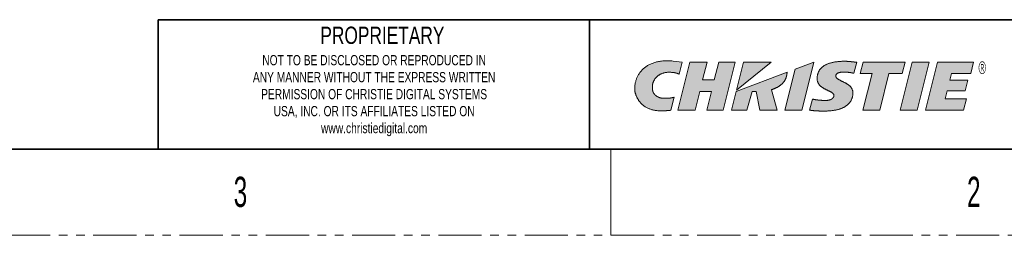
# Model space of a CAD drawing. Header units: millimetres. Extents: x 1 to 864, y 0 to 559.
# Tile 2 of 5: x 561 to 706, y 0 to 32. Entities that reach past the tile are written whole.
import ezdxf

# ---------------------------------------------------------------- set-up
doc = ezdxf.new("R2010")
doc.units = ezdxf.units.MM
doc.linetypes.add('PHANTOM', pattern=[12.7, 6.35, -1.27, 1.27, -1.27, 1.27, -1.27])
doc.layers.add('SOLID', color=7, linetype='Continuous')
doc.styles.add('SLDTEXTSTYLE0', font='GOTHIC.TTF', dxfattribs={"width": 0.6})
doc.styles.add('SLDTEXTSTYLE1', font='GOTHIC.TTF', dxfattribs={"width": 0.75})
doc.styles.add('SLDTEXTSTYLE4', font='GOTHIC.TTF', dxfattribs={"width": 0.605})

# ---------------------------------------------------------------- blocks, each defined once
blk = doc.blocks.new('Block1_4')
at = {"layer": 'SOLID'}
h = blk.add_hatch(color=7, dxfattribs=at)
edge = h.paths.add_edge_path(flags=0)
edge.add_spline(control_points=[(82.41, 138.59), (82.41, 138.64), (82.39, 138.74), (82.37, 138.88), (82.37, 139.03), (82.37, 139.17), (82.38, 139.31), (82.39, 139.46), (82.42, 139.6), (82.45, 139.74), (82.5, 139.88), (82.55, 140.02), (82.61, 140.15), (82.67, 140.29), (82.75, 140.41), (82.83, 140.54), (82.93, 140.65), (83.03, 140.77), (83.14, 140.87), (83.26, 140.98), (83.39, 141.07), (83.53, 141.16), (83.67, 141.24), (83.83, 141.31), (83.99, 141.38), (84.17, 141.43), (84.35, 141.48), (84.54, 141.52), (84.74, 141.55), (84.95, 141.56), (85.17, 141.57), (85.4, 141.56), (85.55, 141.55), (85.63, 141.55)], knot_values=[0, 0, 0, 0, 0.028084, 0.056174, 0.084271, 0.112379, 0.140499, 0.168636, 0.196798, 0.224995, 0.253243, 0.281562, 0.309976, 0.338519, 0.36723, 0.396153, 0.425344, 0.454865, 0.484784, 0.515181, 0.546141, 0.577755, 0.610123, 0.643349, 0.677544, 0.712819, 0.749293, 0.787082, 0.826309, 0.867093, 0.909556, 0.953818, 1, 1, 1, 1], weights=[1, 1, 1, 1, 1, 1, 1, 1, 1, 1, 1, 1, 1, 1, 1, 1, 1, 1, 1, 1, 1, 1, 1, 1, 1, 1, 1, 1, 1, 1, 1, 1, 1, 1], degree=3, periodic=0)
edge.add_spline(control_points=[(85.63, 141.55), (85.65, 141.54), (85.68, 141.54), (85.73, 141.53), (85.78, 141.53), (85.82, 141.52), (85.87, 141.51), (85.92, 141.51), (85.97, 141.5), (86.01, 141.49), (86.06, 141.48), (86.1, 141.47), (86.15, 141.46), (86.19, 141.45), (86.23, 141.44), (86.27, 141.43), (86.31, 141.42), (86.35, 141.41), (86.39, 141.4), (86.42, 141.39), (86.46, 141.38), (86.49, 141.37), (86.53, 141.35), (86.56, 141.34), (86.58, 141.33), (86.61, 141.33), (86.64, 141.32), (86.66, 141.31), (86.68, 141.3), (86.7, 141.29), (86.72, 141.28), (86.73, 141.28), (86.74, 141.27), (86.74, 141.27)], knot_values=[0, 0, 0, 0, 0.042348, 0.08466, 0.126877, 0.168935, 0.210773, 0.252326, 0.293529, 0.334317, 0.374623, 0.414381, 0.453524, 0.491982, 0.529688, 0.566573, 0.602568, 0.637603, 0.671607, 0.704512, 0.736246, 0.766738, 0.795919, 0.823716, 0.85006, 0.874878, 0.898101, 0.919656, 0.939475, 0.957486, 0.973622, 0.987815, 1, 1, 1, 1], weights=[1, 1, 1, 1, 1, 1, 1, 1, 1, 1, 1, 1, 1, 1, 1, 1, 1, 1, 1, 1, 1, 1, 1, 1, 1, 1, 1, 1, 1, 1, 1, 1, 1, 1], degree=3, periodic=0)
edge.add_line((86.74, 141.27), (87.25, 143.19))
edge.add_line((87.25, 143.19), (85.79, 143.4))
edge.add_spline(control_points=[(85.79, 143.4), (85.65, 143.41), (85.38, 143.43), (84.99, 143.45), (84.61, 143.45), (84.25, 143.43), (83.89, 143.4), (83.56, 143.35), (83.23, 143.29), (82.92, 143.21), (82.63, 143.13), (82.34, 143.02), (82.07, 142.91), (81.82, 142.78), (81.58, 142.65), (81.35, 142.5), (81.13, 142.34), (80.93, 142.17), (80.74, 142), (80.57, 141.81), (80.4, 141.62), (80.26, 141.42), (80.12, 141.21), (80, 140.99), (79.89, 140.77), (79.79, 140.55), (79.71, 140.31), (79.64, 140.08), (79.58, 139.84), (79.54, 139.59), (79.51, 139.35), (79.49, 139.1), (79.48, 138.93), (79.48, 138.84)], knot_values=[0, 0, 0, 0, 0.045913, 0.090143, 0.132769, 0.173874, 0.21354, 0.251853, 0.288898, 0.32476, 0.359526, 0.393282, 0.426114, 0.458108, 0.489347, 0.519914, 0.549889, 0.579349, 0.608369, 0.63702, 0.665367, 0.693473, 0.721396, 0.749189, 0.776901, 0.804575, 0.83225, 0.859962, 0.88774, 0.915611, 0.943598, 0.971722, 1, 1, 1, 1], weights=[1, 1, 1, 1, 1, 1, 1, 1, 1, 1, 1, 1, 1, 1, 1, 1, 1, 1, 1, 1, 1, 1, 1, 1, 1, 1, 1, 1, 1, 1, 1, 1, 1, 1], degree=3, periodic=0)
edge.add_spline(control_points=[(79.48, 138.84), (79.48, 138.81), (79.48, 138.74), (79.49, 138.62), (79.51, 138.5), (79.53, 138.37), (79.56, 138.24), (79.6, 138.1), (79.64, 137.95), (79.69, 137.81), (79.75, 137.66), (79.82, 137.5), (79.9, 137.35), (79.98, 137.19), (80.08, 137.04), (80.18, 136.89), (80.3, 136.73), (80.42, 136.59), (80.56, 136.44), (80.71, 136.3), (80.86, 136.17), (81.03, 136.04), (81.21, 135.92), (81.41, 135.8), (81.61, 135.7), (81.83, 135.6), (82.06, 135.51), (82.31, 135.44), (82.56, 135.38), (82.84, 135.32), (83.12, 135.29), (83.42, 135.26), (83.63, 135.26), (83.73, 135.26)], knot_values=[0, 0, 0, 0, 0.017058, 0.035556, 0.055409, 0.076534, 0.098846, 0.122267, 0.146719, 0.172131, 0.198439, 0.225583, 0.253513, 0.282187, 0.311571, 0.341644, 0.372394, 0.403825, 0.435949, 0.468796, 0.502409, 0.536845, 0.572177, 0.608491, 0.645887, 0.684481, 0.724399, 0.765778, 0.808765, 0.853516, 0.900194, 0.948964, 1, 1, 1, 1], weights=[1, 1, 1, 1, 1, 1, 1, 1, 1, 1, 1, 1, 1, 1, 1, 1, 1, 1, 1, 1, 1, 1, 1, 1, 1, 1, 1, 1, 1, 1, 1, 1, 1, 1], degree=3, periodic=0)
edge.add_spline(control_points=[(83.73, 135.26), (83.76, 135.26), (83.82, 135.26), (83.9, 135.26), (83.98, 135.26), (84.06, 135.26), (84.13, 135.26), (84.2, 135.27), (84.28, 135.27), (84.34, 135.27), (84.41, 135.27), (84.48, 135.28), (84.54, 135.28), (84.6, 135.28), (84.66, 135.28), (84.72, 135.29), (84.77, 135.29), (84.83, 135.29), (84.88, 135.3), (84.93, 135.3), (84.98, 135.31), (85.02, 135.31), (85.06, 135.31), (85.11, 135.32), (85.15, 135.32), (85.18, 135.33), (85.22, 135.33), (85.25, 135.33), (85.28, 135.34), (85.31, 135.34), (85.34, 135.34), (85.37, 135.35), (85.38, 135.35), (85.39, 135.35)], knot_values=[0, 0, 0, 0, 0.050291, 0.09936, 0.147212, 0.193847, 0.239269, 0.283478, 0.326479, 0.368271, 0.408858, 0.448242, 0.486424, 0.523405, 0.559189, 0.593776, 0.627168, 0.659367, 0.690373, 0.72019, 0.748817, 0.776256, 0.802509, 0.827576, 0.851459, 0.874159, 0.895676, 0.916013, 0.935168, 0.953144, 0.969941, 0.985559, 1, 1, 1, 1], weights=[1, 1, 1, 1, 1, 1, 1, 1, 1, 1, 1, 1, 1, 1, 1, 1, 1, 1, 1, 1, 1, 1, 1, 1, 1, 1, 1, 1, 1, 1, 1, 1, 1, 1], degree=3, periodic=0)
edge.add_line((85.39, 135.35), (85.92, 137.48))
edge.add_spline(control_points=[(85.92, 137.48), (85.91, 137.47), (85.87, 137.46), (85.82, 137.45), (85.77, 137.44), (85.72, 137.43), (85.67, 137.42), (85.62, 137.4), (85.57, 137.39), (85.52, 137.39), (85.48, 137.38), (85.43, 137.37), (85.38, 137.36), (85.33, 137.35), (85.28, 137.35), (85.23, 137.34), (85.18, 137.34), (85.13, 137.33), (85.08, 137.33), (85.03, 137.32), (84.98, 137.32), (84.93, 137.31), (84.88, 137.31), (84.82, 137.31), (84.77, 137.3), (84.71, 137.3), (84.66, 137.3), (84.6, 137.3), (84.54, 137.3), (84.48, 137.3), (84.42, 137.3), (84.36, 137.3), (84.32, 137.3), (84.3, 137.3)], knot_values=[0, 0, 0, 0, 0.032415, 0.064382, 0.09595, 0.127164, 0.158069, 0.18871, 0.219131, 0.249379, 0.279498, 0.309533, 0.339531, 0.369535, 0.399591, 0.429745, 0.46004, 0.490523, 0.521236, 0.552226, 0.583535, 0.615209, 0.64729, 0.679823, 0.71285, 0.746415, 0.78056, 0.815329, 0.850763, 0.886905, 0.923798, 0.961482, 1, 1, 1, 1], weights=[1, 1, 1, 1, 1, 1, 1, 1, 1, 1, 1, 1, 1, 1, 1, 1, 1, 1, 1, 1, 1, 1, 1, 1, 1, 1, 1, 1, 1, 1, 1, 1, 1, 1], degree=3, periodic=0)
edge.add_spline(control_points=[(84.3, 137.3), (84.26, 137.3), (84.19, 137.3), (84.09, 137.3), (83.99, 137.31), (83.89, 137.33), (83.8, 137.35), (83.71, 137.37), (83.62, 137.39), (83.54, 137.42), (83.45, 137.45), (83.37, 137.48), (83.3, 137.52), (83.22, 137.56), (83.15, 137.6), (83.08, 137.64), (83.02, 137.69), (82.96, 137.74), (82.9, 137.79), (82.84, 137.84), (82.79, 137.89), (82.74, 137.95), (82.7, 138), (82.65, 138.06), (82.61, 138.12), (82.58, 138.17), (82.54, 138.23), (82.51, 138.29), (82.49, 138.35), (82.46, 138.41), (82.44, 138.47), (82.43, 138.53), (82.42, 138.57), (82.41, 138.59)], knot_values=[0, 0, 0, 0, 0.042481, 0.083926, 0.124393, 0.163933, 0.202599, 0.240439, 0.277498, 0.31382, 0.349443, 0.384404, 0.418736, 0.452469, 0.48563, 0.518243, 0.550329, 0.581905, 0.612986, 0.643585, 0.673712, 0.703375, 0.73258, 0.761332, 0.789633, 0.817485, 0.84489, 0.871848, 0.89836, 0.924428, 0.950055, 0.975243, 1, 1, 1, 1], weights=[1, 1, 1, 1, 1, 1, 1, 1, 1, 1, 1, 1, 1, 1, 1, 1, 1, 1, 1, 1, 1, 1, 1, 1, 1, 1, 1, 1, 1, 1, 1, 1, 1, 1], degree=3, periodic=0)
h = blk.add_hatch(color=7, dxfattribs=at)
edge = h.paths.add_edge_path(flags=0)
edge.add_spline(control_points=[(110.52, 135.21), (110.49, 135.21), (110.44, 135.21), (110.36, 135.21), (110.28, 135.21), (110.19, 135.21), (110.11, 135.22), (110.03, 135.22), (109.94, 135.22), (109.86, 135.22), (109.77, 135.22), (109.69, 135.22), (109.6, 135.23), (109.52, 135.23), (109.43, 135.23), (109.35, 135.24), (109.27, 135.24), (109.18, 135.25), (109.1, 135.25), (109.02, 135.26), (108.94, 135.26), (108.86, 135.27), (108.78, 135.28), (108.7, 135.29), (108.63, 135.29), (108.55, 135.3), (108.48, 135.31), (108.41, 135.32), (108.34, 135.33), (108.28, 135.34), (108.22, 135.35), (108.16, 135.37), (108.12, 135.37), (108.1, 135.38)], knot_values=[0, 0, 0, 0, 0.032354, 0.065235, 0.098588, 0.132356, 0.166485, 0.200917, 0.235598, 0.270472, 0.305484, 0.340578, 0.375699, 0.410791, 0.445799, 0.480669, 0.515345, 0.549773, 0.583899, 0.617666, 0.651023, 0.683914, 0.716286, 0.748085, 0.77926, 0.809757, 0.839524, 0.86851, 0.896665, 0.923939, 0.950284, 0.975653, 1, 1, 1, 1], weights=[1, 1, 1, 1, 1, 1, 1, 1, 1, 1, 1, 1, 1, 1, 1, 1, 1, 1, 1, 1, 1, 1, 1, 1, 1, 1, 1, 1, 1, 1, 1, 1, 1, 1], degree=3, periodic=0)
edge.add_line((108.1, 135.38), (108.55, 137.19))
edge.add_spline(control_points=[(108.55, 137.19), (108.57, 137.18), (108.61, 137.17), (108.67, 137.16), (108.73, 137.14), (108.79, 137.13), (108.85, 137.12), (108.92, 137.1), (108.99, 137.09), (109.06, 137.08), (109.13, 137.07), (109.2, 137.06), (109.27, 137.05), (109.34, 137.04), (109.41, 137.03), (109.49, 137.02), (109.56, 137.01), (109.64, 137.01), (109.71, 137), (109.78, 136.99), (109.86, 136.99), (109.93, 136.98), (110, 136.98), (110.08, 136.97), (110.15, 136.97), (110.22, 136.97), (110.29, 136.96), (110.35, 136.96), (110.42, 136.96), (110.49, 136.96), (110.55, 136.96), (110.61, 136.95), (110.65, 136.95), (110.67, 136.95)], knot_values=[0, 0, 0, 0, 0.027406, 0.055734, 0.084924, 0.114917, 0.145655, 0.177079, 0.209127, 0.241739, 0.274852, 0.308403, 0.342329, 0.376567, 0.411053, 0.445721, 0.480509, 0.51535, 0.550181, 0.584936, 0.619549, 0.653955, 0.68809, 0.721886, 0.755279, 0.788203, 0.820592, 0.852379, 0.8835, 0.913889, 0.943479, 0.972204, 1, 1, 1, 1], weights=[1, 1, 1, 1, 1, 1, 1, 1, 1, 1, 1, 1, 1, 1, 1, 1, 1, 1, 1, 1, 1, 1, 1, 1, 1, 1, 1, 1, 1, 1, 1, 1, 1, 1], degree=3, periodic=0)
edge.add_spline(control_points=[(110.67, 136.95), (110.7, 136.95), (110.76, 136.96), (110.85, 136.96), (110.93, 136.96), (111.01, 136.97), (111.09, 136.98), (111.16, 136.99), (111.23, 137.01), (111.3, 137.02), (111.37, 137.04), (111.43, 137.06), (111.49, 137.08), (111.54, 137.1), (111.6, 137.13), (111.65, 137.15), (111.7, 137.18), (111.74, 137.21), (111.78, 137.24), (111.82, 137.27), (111.86, 137.3), (111.89, 137.34), (111.92, 137.37), (111.95, 137.41), (111.97, 137.45), (111.99, 137.48), (112.01, 137.52), (112.03, 137.56), (112.04, 137.6), (112.05, 137.65), (112.06, 137.69), (112.06, 137.73), (112.06, 137.76), (112.06, 137.78)], knot_values=[0, 0, 0, 0, 0.049986, 0.09829, 0.144951, 0.190007, 0.233499, 0.275471, 0.315965, 0.355027, 0.392705, 0.429047, 0.464106, 0.497936, 0.530593, 0.562137, 0.592631, 0.62214, 0.650734, 0.678486, 0.705471, 0.731768, 0.757459, 0.782628, 0.807362, 0.831748, 0.855874, 0.87983, 0.903701, 0.927573, 0.951528, 0.975645, 1, 1, 1, 1], weights=[1, 1, 1, 1, 1, 1, 1, 1, 1, 1, 1, 1, 1, 1, 1, 1, 1, 1, 1, 1, 1, 1, 1, 1, 1, 1, 1, 1, 1, 1, 1, 1, 1, 1], degree=3, periodic=0)
edge.add_spline(control_points=[(112.06, 137.78), (112.06, 137.8), (112.06, 137.85), (112.03, 137.93), (111.99, 138), (111.94, 138.07), (111.87, 138.13), (111.79, 138.2), (111.7, 138.26), (111.61, 138.32), (111.5, 138.37), (111.39, 138.43), (111.27, 138.49), (111.15, 138.55), (111.02, 138.61), (110.89, 138.67), (110.76, 138.74), (110.63, 138.81), (110.49, 138.88), (110.36, 138.95), (110.24, 139.03), (110.11, 139.12), (110, 139.21), (109.88, 139.31), (109.78, 139.41), (109.68, 139.52), (109.59, 139.64), (109.51, 139.76), (109.45, 139.9), (109.39, 140.05), (109.35, 140.2), (109.33, 140.37), (109.33, 140.48), (109.33, 140.54)], knot_values=[0, 0, 0, 0, 0.019209, 0.038196, 0.057776, 0.078541, 0.100854, 0.124897, 0.150722, 0.178288, 0.207499, 0.238218, 0.270283, 0.30352, 0.337743, 0.372768, 0.40841, 0.444493, 0.480851, 0.517334, 0.55381, 0.590176, 0.626361, 0.662332, 0.698105, 0.733753, 0.769413, 0.80529, 0.841665, 0.878888, 0.91737, 0.957575, 1, 1, 1, 1], weights=[1, 1, 1, 1, 1, 1, 1, 1, 1, 1, 1, 1, 1, 1, 1, 1, 1, 1, 1, 1, 1, 1, 1, 1, 1, 1, 1, 1, 1, 1, 1, 1, 1, 1], degree=3, periodic=0)
edge.add_spline(control_points=[(109.33, 140.54), (109.33, 140.59), (109.33, 140.71), (109.34, 140.87), (109.36, 141.03), (109.4, 141.19), (109.44, 141.34), (109.49, 141.48), (109.54, 141.62), (109.61, 141.76), (109.69, 141.89), (109.78, 142.02), (109.87, 142.14), (109.98, 142.25), (110.09, 142.36), (110.22, 142.47), (110.35, 142.57), (110.49, 142.66), (110.65, 142.75), (110.81, 142.83), (110.98, 142.91), (111.16, 142.98), (111.36, 143.05), (111.56, 143.11), (111.77, 143.16), (111.99, 143.21), (112.22, 143.25), (112.46, 143.28), (112.71, 143.31), (112.97, 143.34), (113.24, 143.35), (113.53, 143.36), (113.72, 143.36), (113.81, 143.36)], knot_values=[0, 0, 0, 0, 0.028319, 0.05596, 0.082999, 0.109522, 0.135619, 0.161391, 0.186941, 0.212379, 0.237819, 0.263376, 0.289169, 0.315311, 0.341918, 0.369099, 0.39696, 0.425601, 0.455118, 0.485598, 0.517124, 0.549773, 0.583616, 0.618718, 0.655141, 0.692939, 0.732166, 0.772869, 0.815094, 0.858881, 0.904271, 0.951299, 1, 1, 1, 1], weights=[1, 1, 1, 1, 1, 1, 1, 1, 1, 1, 1, 1, 1, 1, 1, 1, 1, 1, 1, 1, 1, 1, 1, 1, 1, 1, 1, 1, 1, 1, 1, 1, 1, 1], degree=3, periodic=0)
edge.add_spline(control_points=[(113.81, 143.36), (113.84, 143.36), (113.88, 143.36), (113.95, 143.36), (114.01, 143.36), (114.08, 143.36), (114.15, 143.36), (114.22, 143.35), (114.28, 143.35), (114.35, 143.35), (114.42, 143.34), (114.49, 143.34), (114.55, 143.33), (114.62, 143.32), (114.68, 143.32), (114.75, 143.31), (114.82, 143.31), (114.88, 143.3), (114.95, 143.29), (115.01, 143.28), (115.07, 143.28), (115.14, 143.27), (115.2, 143.26), (115.26, 143.25), (115.33, 143.25), (115.39, 143.24), (115.45, 143.23), (115.51, 143.22), (115.57, 143.22), (115.63, 143.21), (115.69, 143.2), (115.75, 143.19), (115.78, 143.19), (115.8, 143.19)], knot_values=[0, 0, 0, 0, 0.033688, 0.067401, 0.101127, 0.134857, 0.168578, 0.20228, 0.23595, 0.269577, 0.303147, 0.336649, 0.370069, 0.403395, 0.436612, 0.469708, 0.502668, 0.535479, 0.568128, 0.600599, 0.632878, 0.664952, 0.696805, 0.728424, 0.759793, 0.790898, 0.821724, 0.852256, 0.882481, 0.912382, 0.941945, 0.971156, 1, 1, 1, 1], weights=[1, 1, 1, 1, 1, 1, 1, 1, 1, 1, 1, 1, 1, 1, 1, 1, 1, 1, 1, 1, 1, 1, 1, 1, 1, 1, 1, 1, 1, 1, 1, 1, 1, 1], degree=3, periodic=0)
edge.add_line((115.8, 143.19), (115.35, 141.39))
edge.add_spline(control_points=[(115.35, 141.39), (115.34, 141.39), (115.31, 141.4), (115.26, 141.41), (115.22, 141.42), (115.17, 141.43), (115.12, 141.44), (115.07, 141.45), (115.02, 141.46), (114.97, 141.47), (114.92, 141.48), (114.87, 141.49), (114.82, 141.5), (114.77, 141.51), (114.72, 141.52), (114.66, 141.52), (114.61, 141.53), (114.56, 141.54), (114.5, 141.55), (114.45, 141.55), (114.4, 141.56), (114.34, 141.56), (114.29, 141.57), (114.24, 141.58), (114.19, 141.58), (114.14, 141.58), (114.09, 141.59), (114.03, 141.59), (113.98, 141.59), (113.94, 141.59), (113.89, 141.6), (113.84, 141.6), (113.81, 141.6), (113.79, 141.6)], knot_values=[0, 0, 0, 0, 0.028728, 0.0581, 0.088073, 0.118605, 0.149654, 0.181179, 0.213136, 0.245484, 0.27818, 0.311182, 0.344447, 0.377932, 0.411596, 0.445396, 0.47929, 0.513234, 0.547187, 0.581106, 0.61495, 0.648676, 0.682242, 0.715606, 0.748727, 0.781563, 0.814073, 0.846216, 0.87795, 0.909236, 0.940032, 0.9703, 1, 1, 1, 1], weights=[1, 1, 1, 1, 1, 1, 1, 1, 1, 1, 1, 1, 1, 1, 1, 1, 1, 1, 1, 1, 1, 1, 1, 1, 1, 1, 1, 1, 1, 1, 1, 1, 1, 1], degree=3, periodic=0)
edge.add_spline(control_points=[(113.79, 141.6), (113.76, 141.6), (113.69, 141.6), (113.59, 141.59), (113.5, 141.59), (113.41, 141.58), (113.33, 141.58), (113.25, 141.57), (113.17, 141.56), (113.1, 141.55), (113.03, 141.53), (112.97, 141.52), (112.91, 141.5), (112.85, 141.49), (112.8, 141.47), (112.75, 141.45), (112.7, 141.43), (112.66, 141.41), (112.62, 141.38), (112.59, 141.36), (112.56, 141.33), (112.53, 141.31), (112.5, 141.28), (112.48, 141.25), (112.46, 141.22), (112.44, 141.19), (112.42, 141.16), (112.41, 141.13), (112.4, 141.09), (112.39, 141.06), (112.39, 141.03), (112.39, 140.99), (112.39, 140.97), (112.38, 140.96)], knot_values=[0, 0, 0, 0, 0.059859, 0.117012, 0.171528, 0.223477, 0.272932, 0.319967, 0.364659, 0.407086, 0.447332, 0.485482, 0.521623, 0.55585, 0.588259, 0.618954, 0.648043, 0.675639, 0.701863, 0.726841, 0.750706, 0.773595, 0.795649, 0.817012, 0.837829, 0.858241, 0.878384, 0.898387, 0.918368, 0.938434, 0.958677, 0.979177, 1, 1, 1, 1], weights=[1, 1, 1, 1, 1, 1, 1, 1, 1, 1, 1, 1, 1, 1, 1, 1, 1, 1, 1, 1, 1, 1, 1, 1, 1, 1, 1, 1, 1, 1, 1, 1, 1, 1], degree=3, periodic=0)
edge.add_spline(control_points=[(112.38, 140.96), (112.39, 140.93), (112.39, 140.87), (112.42, 140.79), (112.46, 140.71), (112.51, 140.63), (112.58, 140.56), (112.66, 140.5), (112.75, 140.43), (112.85, 140.37), (112.95, 140.31), (113.07, 140.25), (113.19, 140.19), (113.31, 140.12), (113.44, 140.06), (113.58, 140), (113.71, 139.93), (113.84, 139.87), (113.98, 139.79), (114.11, 139.72), (114.24, 139.64), (114.37, 139.56), (114.49, 139.47), (114.6, 139.37), (114.71, 139.27), (114.81, 139.16), (114.9, 139.05), (114.98, 138.93), (115.04, 138.79), (115.1, 138.65), (115.14, 138.5), (115.16, 138.34), (115.17, 138.23), (115.17, 138.17)], knot_values=[0, 0, 0, 0, 0.020901, 0.041381, 0.062233, 0.084055, 0.107241, 0.132004, 0.158427, 0.186495, 0.21613, 0.247209, 0.27958, 0.313072, 0.347506, 0.382695, 0.418455, 0.454605, 0.490975, 0.527408, 0.563766, 0.599935, 0.635833, 0.671418, 0.706693, 0.741721, 0.77663, 0.811619, 0.846968, 0.883032, 0.920233, 0.95905, 1, 1, 1, 1], weights=[1, 1, 1, 1, 1, 1, 1, 1, 1, 1, 1, 1, 1, 1, 1, 1, 1, 1, 1, 1, 1, 1, 1, 1, 1, 1, 1, 1, 1, 1, 1, 1, 1, 1], degree=3, periodic=0)
edge.add_spline(control_points=[(115.17, 138.17), (115.17, 138.11), (115.16, 138), (115.15, 137.83), (115.12, 137.67), (115.09, 137.51), (115.05, 137.35), (114.99, 137.2), (114.93, 137.05), (114.85, 136.91), (114.77, 136.77), (114.68, 136.64), (114.57, 136.51), (114.46, 136.39), (114.34, 136.28), (114.21, 136.17), (114.06, 136.06), (113.91, 135.96), (113.75, 135.87), (113.58, 135.78), (113.4, 135.7), (113.21, 135.62), (113.01, 135.55), (112.81, 135.49), (112.59, 135.43), (112.36, 135.38), (112.13, 135.34), (111.88, 135.3), (111.63, 135.27), (111.36, 135.24), (111.09, 135.23), (110.8, 135.21), (110.61, 135.21), (110.52, 135.21)], knot_values=[0, 0, 0, 0, 0.028, 0.055411, 0.082315, 0.108802, 0.134965, 0.160902, 0.186714, 0.212505, 0.238378, 0.264438, 0.290788, 0.317528, 0.344754, 0.372561, 0.401034, 0.430258, 0.460309, 0.49126, 0.523177, 0.556123, 0.590154, 0.625324, 0.66168, 0.699268, 0.738129, 0.778302, 0.819822, 0.862722, 0.907033, 0.952783, 1, 1, 1, 1], weights=[1, 1, 1, 1, 1, 1, 1, 1, 1, 1, 1, 1, 1, 1, 1, 1, 1, 1, 1, 1, 1, 1, 1, 1, 1, 1, 1, 1, 1, 1, 1, 1, 1, 1], degree=3, periodic=0)
for points in [[(93.95, 135.38), (95.92, 143.19), (93.23, 143.19), (92.5, 140.34), (90.59, 140.34), (91.32, 143.19), (88.5, 143.19), (86.54, 135.38), (89.36, 135.38), (90.13, 138.43), (92.02, 138.43), (91.27, 135.38)], [(97.28, 143.19), (96.15, 138.65), (101.79, 143.19)], [(106.84, 135.38), (108.79, 143.18), (108.79, 143.19), (105.73, 142.05), (104.06, 135.38)], [(123.24, 141.35), (123.7, 143.19), (116.84, 143.19), (116.38, 141.35), (118.33, 141.35), (116.79, 135.38), (119.57, 135.38), (121.07, 141.35)], [(125.68, 135.38), (127.64, 143.19), (127.64, 143.19), (124.86, 143.19), (122.9, 135.38)], [(131.32, 141.36), (134.45, 141.36), (134.91, 143.19), (129, 143.19), (127.04, 135.38), (133.27, 135.38), (133.74, 137.24), (130.28, 137.24), (130.6, 138.5), (133.51, 138.5), (133.95, 140.26), (131.05, 140.26)]]:
    blk.add_hatch(color=7, dxfattribs=at).paths.add_polyline_path(points, flags=0)
h = blk.add_hatch(color=7, dxfattribs=at)
edge = h.paths.add_edge_path(flags=0)
edge.add_line((97.85, 135.38), (98.68, 138.42))
edge.add_line((98.68, 138.42), (99.33, 138.42))
edge.add_line((99.33, 138.42), (99.94, 135.38))
edge.add_line((99.94, 135.38), (102.76, 135.38))
edge.add_line((102.76, 135.38), (101.84, 138.71))
edge.add_spline(control_points=[(101.84, 138.71), (101.88, 138.73), (101.96, 138.75), (102.07, 138.79), (102.19, 138.83), (102.3, 138.88), (102.41, 138.92), (102.52, 138.97), (102.62, 139.02), (102.72, 139.07), (102.82, 139.12), (102.92, 139.18), (103.01, 139.23), (103.11, 139.29), (103.19, 139.35), (103.28, 139.41), (103.36, 139.47), (103.44, 139.54), (103.52, 139.6), (103.59, 139.67), (103.66, 139.74), (103.73, 139.81), (103.79, 139.89), (103.85, 139.96), (103.91, 140.04), (103.97, 140.12), (104.02, 140.2), (104.06, 140.28), (104.11, 140.36), (104.15, 140.45), (104.19, 140.53), (104.22, 140.62), (104.24, 140.68), (104.25, 140.71)], knot_values=[0, 0, 0, 0, 0.038456, 0.076397, 0.113823, 0.150738, 0.187146, 0.223052, 0.258461, 0.293382, 0.327822, 0.361792, 0.3953, 0.428361, 0.460987, 0.493195, 0.525, 0.556421, 0.587479, 0.618195, 0.648595, 0.678703, 0.708548, 0.738159, 0.767568, 0.79681, 0.825919, 0.854933, 0.883892, 0.912835, 0.941805, 0.970845, 1, 1, 1, 1], weights=[1, 1, 1, 1, 1, 1, 1, 1, 1, 1, 1, 1, 1, 1, 1, 1, 1, 1, 1, 1, 1, 1, 1, 1, 1, 1, 1, 1, 1, 1, 1, 1, 1, 1], degree=3, periodic=0)
edge.add_spline(control_points=[(104.25, 140.71), (104.25, 140.72), (104.26, 140.74), (104.27, 140.77), (104.28, 140.81), (104.29, 140.84), (104.3, 140.87), (104.3, 140.9), (104.31, 140.93), (104.32, 140.95), (104.32, 140.98), (104.33, 141.01), (104.34, 141.04), (104.34, 141.07), (104.35, 141.09), (104.35, 141.12), (104.36, 141.15), (104.36, 141.18), (104.37, 141.2), (104.37, 141.23), (104.38, 141.26), (104.38, 141.28), (104.38, 141.31), (104.39, 141.33), (104.39, 141.36), (104.39, 141.39), (104.4, 141.41), (104.4, 141.44), (104.4, 141.46), (104.4, 141.49), (104.41, 141.52), (104.41, 141.54), (104.41, 141.56), (104.41, 141.57)], knot_values=[0, 0, 0, 0, 0.038456, 0.076214, 0.113304, 0.149756, 0.185598, 0.220862, 0.255575, 0.289769, 0.323472, 0.356714, 0.389526, 0.421936, 0.453973, 0.485669, 0.51705, 0.548148, 0.578991, 0.609608, 0.640027, 0.670279, 0.70039, 0.730391, 0.760308, 0.790171, 0.820007, 0.849843, 0.879708, 0.909629, 0.939634, 0.969748, 1, 1, 1, 1], weights=[1, 1, 1, 1, 1, 1, 1, 1, 1, 1, 1, 1, 1, 1, 1, 1, 1, 1, 1, 1, 1, 1, 1, 1, 1, 1, 1, 1, 1, 1, 1, 1, 1, 1], degree=3, periodic=0)
edge.add_line((104.41, 141.57), (96.09, 138.42))
edge.add_line((96.09, 138.42), (95.33, 135.38))
edge.add_line((95.33, 135.38), (97.85, 135.38))
at = {"color": 7, "linetype": 'Continuous', "lineweight": 18}
for p, q in [((87.25, 143.19), (85.79, 143.4)), ((88.5, 143.19), (86.54, 135.38)), ((86.74, 141.27), (87.25, 143.19)), ((91.32, 143.19), (88.5, 143.19)), ((90.59, 140.34), (91.32, 143.19)), ((93.23, 143.19), (92.5, 140.34)), ((95.92, 143.19), (93.23, 143.19)), ((93.95, 135.38), (95.92, 143.19)), ((96.15, 138.65), (101.79, 143.19)), ((97.28, 143.19), (96.15, 138.65)), ((101.79, 143.19), (97.28, 143.19)), ((105.73, 142.05), (104.06, 135.38)), ((108.79, 143.19), (105.73, 142.05)), ((106.84, 135.38), (108.79, 143.18)), ((108.79, 143.18), (108.79, 143.19)), ((115.8, 143.19), (115.35, 141.39)), ((116.84, 143.19), (116.38, 141.35)), ((123.7, 143.19), (116.84, 143.19)), ((124.86, 143.19), (122.9, 135.38)), ((123.24, 141.35), (123.7, 143.19)), ((127.64, 143.19), (124.86, 143.19)), ((125.68, 135.38), (127.64, 143.19)), ((129, 143.19), (127.04, 135.38)), ((127.64, 143.19), (127.64, 143.19)), ((134.91, 143.19), (129, 143.19)), ((134.45, 141.36), (134.91, 143.19)), ((92.5, 140.34), (90.59, 140.34)), ((104.41, 141.57), (96.09, 138.42)), ((116.38, 141.35), (118.33, 141.35)), ((118.33, 141.35), (116.79, 135.38)), ((119.57, 135.38), (121.07, 141.35)), ((121.07, 141.35), (123.24, 141.35)), ((131.05, 140.26), (131.32, 141.36)), ((133.95, 140.26), (131.05, 140.26)), ((131.32, 141.36), (134.45, 141.36)), ((133.51, 138.5), (133.95, 140.26)), ((102.76, 135.38), (101.84, 138.71)), ((130.28, 137.24), (130.6, 138.5)), ((130.6, 138.5), (133.51, 138.5)), ((85.39, 135.35), (85.92, 137.48)), ((89.36, 135.38), (90.13, 138.43)), ((90.13, 138.43), (92.02, 138.43)), ((92.02, 138.43), (91.27, 135.38)), ((96.09, 138.42), (95.33, 135.38)), ((97.85, 135.38), (98.68, 138.42)), ((98.68, 138.42), (99.33, 138.42)), ((99.33, 138.42), (99.94, 135.38)), ((108.1, 135.38), (108.55, 137.19)), ((133.74, 137.24), (130.28, 137.24)), ((133.27, 135.38), (133.74, 137.24)), ((86.54, 135.38), (89.36, 135.38)), ((91.27, 135.38), (93.95, 135.38)), ((95.33, 135.38), (97.85, 135.38)), ((99.94, 135.38), (102.76, 135.38)), ((104.06, 135.38), (106.84, 135.38)), ((116.79, 135.38), (119.57, 135.38)), ((122.9, 135.38), (125.68, 135.38)), ((127.04, 135.38), (133.27, 135.38))]:
    blk.add_line(p, q, dxfattribs=at)
at = {"color": 8, "linetype": 'Continuous', "lineweight": 0}
for points, knots in [([(85.79, 143.4), (85.65, 143.41), (85.38, 143.43), (84.99, 143.45), (84.61, 143.45), (84.25, 143.43), (83.89, 143.4), (83.56, 143.35), (83.23, 143.29), (82.92, 143.21), (82.63, 143.13), (82.34, 143.02), (82.07, 142.91), (81.82, 142.78), (81.58, 142.65), (81.35, 142.5), (81.13, 142.34), (80.93, 142.17), (80.74, 142), (80.57, 141.81), (80.4, 141.62), (80.26, 141.42), (80.12, 141.21), (80, 140.99), (79.89, 140.77), (79.79, 140.55), (79.71, 140.31), (79.64, 140.08), (79.58, 139.84), (79.54, 139.59), (79.51, 139.35), (79.49, 139.1), (79.48, 138.93), (79.48, 138.84)], [0, 0, 0, 0, 0.045913, 0.090143, 0.132769, 0.173874, 0.21354, 0.251853, 0.288898, 0.32476, 0.359526, 0.393282, 0.426114, 0.458108, 0.489347, 0.519914, 0.549889, 0.579349, 0.608369, 0.63702, 0.665367, 0.693473, 0.721396, 0.749189, 0.776901, 0.804575, 0.83225, 0.859962, 0.88774, 0.915611, 0.943598, 0.971722, 1, 1, 1, 1]), ([(109.33, 140.54), (109.33, 140.59), (109.33, 140.71), (109.34, 140.87), (109.36, 141.03), (109.4, 141.19), (109.44, 141.34), (109.49, 141.48), (109.54, 141.62), (109.61, 141.76), (109.69, 141.89), (109.78, 142.02), (109.87, 142.14), (109.98, 142.25), (110.09, 142.36), (110.22, 142.47), (110.35, 142.57), (110.49, 142.66), (110.65, 142.75), (110.81, 142.83), (110.98, 142.91), (111.16, 142.98), (111.36, 143.05), (111.56, 143.11), (111.77, 143.16), (111.99, 143.21), (112.22, 143.25), (112.46, 143.28), (112.71, 143.31), (112.97, 143.34), (113.24, 143.35), (113.53, 143.36), (113.72, 143.36), (113.81, 143.36)], [0, 0, 0, 0, 0.028319, 0.05596, 0.082999, 0.109522, 0.135619, 0.161391, 0.186941, 0.212379, 0.237819, 0.263376, 0.289169, 0.315311, 0.341918, 0.369099, 0.39696, 0.425601, 0.455118, 0.485598, 0.517124, 0.549773, 0.583616, 0.618718, 0.655141, 0.692939, 0.732166, 0.772869, 0.815094, 0.858881, 0.904271, 0.951299, 1, 1, 1, 1]), ([(113.81, 143.36), (113.84, 143.36), (113.88, 143.36), (113.95, 143.36), (114.01, 143.36), (114.08, 143.36), (114.15, 143.36), (114.22, 143.35), (114.28, 143.35), (114.35, 143.35), (114.42, 143.34), (114.49, 143.34), (114.55, 143.33), (114.62, 143.32), (114.68, 143.32), (114.75, 143.31), (114.82, 143.31), (114.88, 143.3), (114.95, 143.29), (115.01, 143.28), (115.07, 143.28), (115.14, 143.27), (115.2, 143.26), (115.26, 143.25), (115.33, 143.25), (115.39, 143.24), (115.45, 143.23), (115.51, 143.22), (115.57, 143.22), (115.63, 143.21), (115.69, 143.2), (115.75, 143.19), (115.78, 143.19), (115.8, 143.19)], [0, 0, 0, 0, 0.033688, 0.067401, 0.101127, 0.134857, 0.168578, 0.20228, 0.23595, 0.269577, 0.303147, 0.336649, 0.370069, 0.403395, 0.436612, 0.469708, 0.502668, 0.535479, 0.568128, 0.600599, 0.632878, 0.664952, 0.696805, 0.728424, 0.759793, 0.790898, 0.821724, 0.852256, 0.882481, 0.912382, 0.941945, 0.971156, 1, 1, 1, 1]), ([(82.41, 138.59), (82.41, 138.64), (82.39, 138.74), (82.37, 138.88), (82.37, 139.03), (82.37, 139.17), (82.38, 139.31), (82.39, 139.46), (82.42, 139.6), (82.45, 139.74), (82.5, 139.88), (82.55, 140.02), (82.61, 140.15), (82.67, 140.29), (82.75, 140.41), (82.83, 140.54), (82.93, 140.65), (83.03, 140.77), (83.14, 140.87), (83.26, 140.98), (83.39, 141.07), (83.53, 141.16), (83.67, 141.24), (83.83, 141.31), (83.99, 141.38), (84.17, 141.43), (84.35, 141.48), (84.54, 141.52), (84.74, 141.55), (84.95, 141.56), (85.17, 141.57), (85.4, 141.56), (85.55, 141.55), (85.63, 141.55)], [0, 0, 0, 0, 0.028084, 0.056174, 0.084271, 0.112379, 0.140499, 0.168636, 0.196798, 0.224995, 0.253243, 0.281562, 0.309976, 0.338519, 0.36723, 0.396153, 0.425344, 0.454865, 0.484784, 0.515181, 0.546141, 0.577755, 0.610123, 0.643349, 0.677544, 0.712819, 0.749293, 0.787082, 0.826309, 0.867093, 0.909556, 0.953818, 1, 1, 1, 1]), ([(85.63, 141.55), (85.65, 141.54), (85.68, 141.54), (85.73, 141.53), (85.78, 141.53), (85.82, 141.52), (85.87, 141.51), (85.92, 141.51), (85.97, 141.5), (86.01, 141.49), (86.06, 141.48), (86.1, 141.47), (86.15, 141.46), (86.19, 141.45), (86.23, 141.44), (86.27, 141.43), (86.31, 141.42), (86.35, 141.41), (86.39, 141.4), (86.42, 141.39), (86.46, 141.38), (86.49, 141.37), (86.53, 141.35), (86.56, 141.34), (86.58, 141.33), (86.61, 141.33), (86.64, 141.32), (86.66, 141.31), (86.68, 141.3), (86.7, 141.29), (86.72, 141.28), (86.73, 141.28), (86.74, 141.27), (86.74, 141.27)], [0, 0, 0, 0, 0.042348, 0.08466, 0.126877, 0.168935, 0.210773, 0.252326, 0.293529, 0.334317, 0.374623, 0.414381, 0.453524, 0.491982, 0.529688, 0.566573, 0.602568, 0.637603, 0.671607, 0.704512, 0.736246, 0.766738, 0.795919, 0.823716, 0.85006, 0.874878, 0.898101, 0.919656, 0.939475, 0.957486, 0.973622, 0.987815, 1, 1, 1, 1]), ([(101.84, 138.71), (101.88, 138.73), (101.96, 138.75), (102.07, 138.79), (102.19, 138.83), (102.3, 138.88), (102.41, 138.92), (102.52, 138.97), (102.62, 139.02), (102.72, 139.07), (102.82, 139.12), (102.92, 139.18), (103.01, 139.23), (103.11, 139.29), (103.19, 139.35), (103.28, 139.41), (103.36, 139.47), (103.44, 139.54), (103.52, 139.6), (103.59, 139.67), (103.66, 139.74), (103.73, 139.81), (103.79, 139.89), (103.85, 139.96), (103.91, 140.04), (103.97, 140.12), (104.02, 140.2), (104.06, 140.28), (104.11, 140.36), (104.15, 140.45), (104.19, 140.53), (104.22, 140.62), (104.24, 140.68), (104.25, 140.71)], [0, 0, 0, 0, 0.038456, 0.076397, 0.113823, 0.150738, 0.187146, 0.223052, 0.258461, 0.293382, 0.327822, 0.361792, 0.3953, 0.428361, 0.460987, 0.493195, 0.525, 0.556421, 0.587479, 0.618195, 0.648595, 0.678703, 0.708548, 0.738159, 0.767568, 0.79681, 0.825919, 0.854933, 0.883892, 0.912835, 0.941805, 0.970845, 1, 1, 1, 1]), ([(104.25, 140.71), (104.25, 140.72), (104.26, 140.74), (104.27, 140.77), (104.28, 140.81), (104.29, 140.84), (104.3, 140.87), (104.3, 140.9), (104.31, 140.93), (104.32, 140.95), (104.32, 140.98), (104.33, 141.01), (104.34, 141.04), (104.34, 141.07), (104.35, 141.09), (104.35, 141.12), (104.36, 141.15), (104.36, 141.18), (104.37, 141.2), (104.37, 141.23), (104.38, 141.26), (104.38, 141.28), (104.38, 141.31), (104.39, 141.33), (104.39, 141.36), (104.39, 141.39), (104.4, 141.41), (104.4, 141.44), (104.4, 141.46), (104.4, 141.49), (104.41, 141.52), (104.41, 141.54), (104.41, 141.56), (104.41, 141.57)], [0, 0, 0, 0, 0.038456, 0.076214, 0.113304, 0.149756, 0.185598, 0.220862, 0.255575, 0.289769, 0.323472, 0.356714, 0.389526, 0.421936, 0.453973, 0.485669, 0.51705, 0.548148, 0.578991, 0.609608, 0.640027, 0.670279, 0.70039, 0.730391, 0.760308, 0.790171, 0.820007, 0.849843, 0.879708, 0.909629, 0.939634, 0.969748, 1, 1, 1, 1]), ([(112.06, 137.78), (112.06, 137.8), (112.06, 137.85), (112.03, 137.93), (111.99, 138), (111.94, 138.07), (111.87, 138.13), (111.79, 138.2), (111.7, 138.26), (111.61, 138.32), (111.5, 138.37), (111.39, 138.43), (111.27, 138.49), (111.15, 138.55), (111.02, 138.61), (110.89, 138.67), (110.76, 138.74), (110.63, 138.81), (110.49, 138.88), (110.36, 138.95), (110.24, 139.03), (110.11, 139.12), (110, 139.21), (109.88, 139.31), (109.78, 139.41), (109.68, 139.52), (109.59, 139.64), (109.51, 139.76), (109.45, 139.9), (109.39, 140.05), (109.35, 140.2), (109.33, 140.37), (109.33, 140.48), (109.33, 140.54)], [0, 0, 0, 0, 0.019209, 0.038196, 0.057776, 0.078541, 0.100854, 0.124897, 0.150722, 0.178288, 0.207499, 0.238218, 0.270283, 0.30352, 0.337743, 0.372768, 0.40841, 0.444493, 0.480851, 0.517334, 0.55381, 0.590176, 0.626361, 0.662332, 0.698105, 0.733753, 0.769413, 0.80529, 0.841665, 0.878888, 0.91737, 0.957575, 1, 1, 1, 1]), ([(113.79, 141.6), (113.76, 141.6), (113.69, 141.6), (113.59, 141.59), (113.5, 141.59), (113.41, 141.58), (113.33, 141.58), (113.25, 141.57), (113.17, 141.56), (113.1, 141.55), (113.03, 141.53), (112.97, 141.52), (112.91, 141.5), (112.85, 141.49), (112.8, 141.47), (112.75, 141.45), (112.7, 141.43), (112.66, 141.41), (112.62, 141.38), (112.59, 141.36), (112.56, 141.33), (112.53, 141.31), (112.5, 141.28), (112.48, 141.25), (112.46, 141.22), (112.44, 141.19), (112.42, 141.16), (112.41, 141.13), (112.4, 141.09), (112.39, 141.06), (112.39, 141.03), (112.39, 140.99), (112.39, 140.97), (112.38, 140.96)], [0, 0, 0, 0, 0.059859, 0.117012, 0.171528, 0.223477, 0.272932, 0.319967, 0.364659, 0.407086, 0.447332, 0.485482, 0.521623, 0.55585, 0.588259, 0.618954, 0.648043, 0.675639, 0.701863, 0.726841, 0.750706, 0.773595, 0.795649, 0.817012, 0.837829, 0.858241, 0.878384, 0.898387, 0.918368, 0.938434, 0.958677, 0.979177, 1, 1, 1, 1]), ([(112.38, 140.96), (112.39, 140.93), (112.39, 140.87), (112.42, 140.79), (112.46, 140.71), (112.51, 140.63), (112.58, 140.56), (112.66, 140.5), (112.75, 140.43), (112.85, 140.37), (112.95, 140.31), (113.07, 140.25), (113.19, 140.19), (113.31, 140.12), (113.44, 140.06), (113.58, 140), (113.71, 139.93), (113.84, 139.87), (113.98, 139.79), (114.11, 139.72), (114.24, 139.64), (114.37, 139.56), (114.49, 139.47), (114.6, 139.37), (114.71, 139.27), (114.81, 139.16), (114.9, 139.05), (114.98, 138.93), (115.04, 138.79), (115.1, 138.65), (115.14, 138.5), (115.16, 138.34), (115.17, 138.23), (115.17, 138.17)], [0, 0, 0, 0, 0.020901, 0.041381, 0.062233, 0.084055, 0.107241, 0.132004, 0.158427, 0.186495, 0.21613, 0.247209, 0.27958, 0.313072, 0.347506, 0.382695, 0.418455, 0.454605, 0.490975, 0.527408, 0.563766, 0.599935, 0.635833, 0.671418, 0.706693, 0.741721, 0.77663, 0.811619, 0.846968, 0.883032, 0.920233, 0.95905, 1, 1, 1, 1]), ([(115.35, 141.39), (115.34, 141.39), (115.31, 141.4), (115.26, 141.41), (115.22, 141.42), (115.17, 141.43), (115.12, 141.44), (115.07, 141.45), (115.02, 141.46), (114.97, 141.47), (114.92, 141.48), (114.87, 141.49), (114.82, 141.5), (114.77, 141.51), (114.72, 141.52), (114.66, 141.52), (114.61, 141.53), (114.56, 141.54), (114.5, 141.55), (114.45, 141.55), (114.4, 141.56), (114.34, 141.56), (114.29, 141.57), (114.24, 141.58), (114.19, 141.58), (114.14, 141.58), (114.09, 141.59), (114.03, 141.59), (113.98, 141.59), (113.94, 141.59), (113.89, 141.6), (113.84, 141.6), (113.81, 141.6), (113.79, 141.6)], [0, 0, 0, 0, 0.028728, 0.0581, 0.088073, 0.118605, 0.149654, 0.181179, 0.213136, 0.245484, 0.27818, 0.311182, 0.344447, 0.377932, 0.411596, 0.445396, 0.47929, 0.513234, 0.547187, 0.581106, 0.61495, 0.648676, 0.682242, 0.715606, 0.748727, 0.781563, 0.814073, 0.846216, 0.87795, 0.909236, 0.940032, 0.9703, 1, 1, 1, 1]), ([(79.48, 138.84), (79.48, 138.81), (79.48, 138.74), (79.49, 138.62), (79.51, 138.5), (79.53, 138.37), (79.56, 138.24), (79.6, 138.1), (79.64, 137.95), (79.69, 137.81), (79.75, 137.66), (79.82, 137.5), (79.9, 137.35), (79.98, 137.19), (80.08, 137.04), (80.18, 136.89), (80.3, 136.73), (80.42, 136.59), (80.56, 136.44), (80.71, 136.3), (80.86, 136.17), (81.03, 136.04), (81.21, 135.92), (81.41, 135.8), (81.61, 135.7), (81.83, 135.6), (82.06, 135.51), (82.31, 135.44), (82.56, 135.38), (82.84, 135.32), (83.12, 135.29), (83.42, 135.26), (83.63, 135.26), (83.73, 135.26)], [0, 0, 0, 0, 0.017058, 0.035556, 0.055409, 0.076534, 0.098846, 0.122267, 0.146719, 0.172131, 0.198439, 0.225583, 0.253513, 0.282187, 0.311571, 0.341644, 0.372394, 0.403825, 0.435949, 0.468796, 0.502409, 0.536845, 0.572177, 0.608491, 0.645887, 0.684481, 0.724399, 0.765778, 0.808765, 0.853516, 0.900194, 0.948964, 1, 1, 1, 1]), ([(84.3, 137.3), (84.26, 137.3), (84.19, 137.3), (84.09, 137.3), (83.99, 137.31), (83.89, 137.33), (83.8, 137.35), (83.71, 137.37), (83.62, 137.39), (83.54, 137.42), (83.45, 137.45), (83.37, 137.48), (83.3, 137.52), (83.22, 137.56), (83.15, 137.6), (83.08, 137.64), (83.02, 137.69), (82.96, 137.74), (82.9, 137.79), (82.84, 137.84), (82.79, 137.89), (82.74, 137.95), (82.7, 138), (82.65, 138.06), (82.61, 138.12), (82.58, 138.17), (82.54, 138.23), (82.51, 138.29), (82.49, 138.35), (82.46, 138.41), (82.44, 138.47), (82.43, 138.53), (82.42, 138.57), (82.41, 138.59)], [0, 0, 0, 0, 0.042481, 0.083926, 0.124393, 0.163933, 0.202599, 0.240439, 0.277498, 0.31382, 0.349443, 0.384404, 0.418736, 0.452469, 0.48563, 0.518243, 0.550329, 0.581905, 0.612986, 0.643585, 0.673712, 0.703375, 0.73258, 0.761332, 0.789633, 0.817485, 0.84489, 0.871848, 0.89836, 0.924428, 0.950055, 0.975243, 1, 1, 1, 1]), ([(85.92, 137.48), (85.91, 137.47), (85.87, 137.46), (85.82, 137.45), (85.77, 137.44), (85.72, 137.43), (85.67, 137.42), (85.62, 137.4), (85.57, 137.39), (85.52, 137.39), (85.48, 137.38), (85.43, 137.37), (85.38, 137.36), (85.33, 137.35), (85.28, 137.35), (85.23, 137.34), (85.18, 137.34), (85.13, 137.33), (85.08, 137.33), (85.03, 137.32), (84.98, 137.32), (84.93, 137.31), (84.88, 137.31), (84.82, 137.31), (84.77, 137.3), (84.71, 137.3), (84.66, 137.3), (84.6, 137.3), (84.54, 137.3), (84.48, 137.3), (84.42, 137.3), (84.36, 137.3), (84.32, 137.3), (84.3, 137.3)], [0, 0, 0, 0, 0.032415, 0.064382, 0.09595, 0.127164, 0.158069, 0.18871, 0.219131, 0.249379, 0.279498, 0.309533, 0.339531, 0.369535, 0.399591, 0.429745, 0.46004, 0.490523, 0.521236, 0.552226, 0.583535, 0.615209, 0.64729, 0.679823, 0.71285, 0.746415, 0.78056, 0.815329, 0.850763, 0.886905, 0.923798, 0.961482, 1, 1, 1, 1]), ([(108.55, 137.19), (108.57, 137.18), (108.61, 137.17), (108.67, 137.16), (108.73, 137.14), (108.79, 137.13), (108.85, 137.12), (108.92, 137.1), (108.99, 137.09), (109.06, 137.08), (109.13, 137.07), (109.2, 137.06), (109.27, 137.05), (109.34, 137.04), (109.41, 137.03), (109.49, 137.02), (109.56, 137.01), (109.64, 137.01), (109.71, 137), (109.78, 136.99), (109.86, 136.99), (109.93, 136.98), (110, 136.98), (110.08, 136.97), (110.15, 136.97), (110.22, 136.97), (110.29, 136.96), (110.35, 136.96), (110.42, 136.96), (110.49, 136.96), (110.55, 136.96), (110.61, 136.95), (110.65, 136.95), (110.67, 136.95)], [0, 0, 0, 0, 0.027406, 0.055734, 0.084924, 0.114917, 0.145655, 0.177079, 0.209127, 0.241739, 0.274852, 0.308403, 0.342329, 0.376567, 0.411053, 0.445721, 0.480509, 0.51535, 0.550181, 0.584936, 0.619549, 0.653955, 0.68809, 0.721886, 0.755279, 0.788203, 0.820592, 0.852379, 0.8835, 0.913889, 0.943479, 0.972204, 1, 1, 1, 1]), ([(115.17, 138.17), (115.17, 138.11), (115.16, 138), (115.15, 137.83), (115.12, 137.67), (115.09, 137.51), (115.05, 137.35), (114.99, 137.2), (114.93, 137.05), (114.85, 136.91), (114.77, 136.77), (114.68, 136.64), (114.57, 136.51), (114.46, 136.39), (114.34, 136.28), (114.21, 136.17), (114.06, 136.06), (113.91, 135.96), (113.75, 135.87), (113.58, 135.78), (113.4, 135.7), (113.21, 135.62), (113.01, 135.55), (112.81, 135.49), (112.59, 135.43), (112.36, 135.38), (112.13, 135.34), (111.88, 135.3), (111.63, 135.27), (111.36, 135.24), (111.09, 135.23), (110.8, 135.21), (110.61, 135.21), (110.52, 135.21)], [0, 0, 0, 0, 0.028, 0.055411, 0.082315, 0.108802, 0.134965, 0.160902, 0.186714, 0.212505, 0.238378, 0.264438, 0.290788, 0.317528, 0.344754, 0.372561, 0.401034, 0.430258, 0.460309, 0.49126, 0.523177, 0.556123, 0.590154, 0.625324, 0.66168, 0.699268, 0.738129, 0.778302, 0.819822, 0.862722, 0.907033, 0.952783, 1, 1, 1, 1]), ([(110.67, 136.95), (110.7, 136.95), (110.76, 136.96), (110.85, 136.96), (110.93, 136.96), (111.01, 136.97), (111.09, 136.98), (111.16, 136.99), (111.23, 137.01), (111.3, 137.02), (111.37, 137.04), (111.43, 137.06), (111.49, 137.08), (111.54, 137.1), (111.6, 137.13), (111.65, 137.15), (111.7, 137.18), (111.74, 137.21), (111.78, 137.24), (111.82, 137.27), (111.86, 137.3), (111.89, 137.34), (111.92, 137.37), (111.95, 137.41), (111.97, 137.45), (111.99, 137.48), (112.01, 137.52), (112.03, 137.56), (112.04, 137.6), (112.05, 137.65), (112.06, 137.69), (112.06, 137.73), (112.06, 137.76), (112.06, 137.78)], [0, 0, 0, 0, 0.049986, 0.09829, 0.144951, 0.190007, 0.233499, 0.275471, 0.315965, 0.355027, 0.392705, 0.429047, 0.464106, 0.497936, 0.530593, 0.562137, 0.592631, 0.62214, 0.650734, 0.678486, 0.705471, 0.731768, 0.757459, 0.782628, 0.807362, 0.831748, 0.855874, 0.87983, 0.903701, 0.927573, 0.951528, 0.975645, 1, 1, 1, 1]), ([(83.73, 135.26), (83.76, 135.26), (83.82, 135.26), (83.9, 135.26), (83.98, 135.26), (84.06, 135.26), (84.13, 135.26), (84.2, 135.27), (84.28, 135.27), (84.34, 135.27), (84.41, 135.27), (84.48, 135.28), (84.54, 135.28), (84.6, 135.28), (84.66, 135.28), (84.72, 135.29), (84.77, 135.29), (84.83, 135.29), (84.88, 135.3), (84.93, 135.3), (84.98, 135.31), (85.02, 135.31), (85.06, 135.31), (85.11, 135.32), (85.15, 135.32), (85.18, 135.33), (85.22, 135.33), (85.25, 135.33), (85.28, 135.34), (85.31, 135.34), (85.34, 135.34), (85.37, 135.35), (85.38, 135.35), (85.39, 135.35)], [0, 0, 0, 0, 0.050291, 0.09936, 0.147212, 0.193847, 0.239269, 0.283478, 0.326479, 0.368271, 0.408858, 0.448242, 0.486424, 0.523405, 0.559189, 0.593776, 0.627168, 0.659367, 0.690373, 0.72019, 0.748817, 0.776256, 0.802509, 0.827576, 0.851459, 0.874159, 0.895676, 0.916013, 0.935168, 0.953144, 0.969941, 0.985559, 1, 1, 1, 1]), ([(110.52, 135.21), (110.49, 135.21), (110.44, 135.21), (110.36, 135.21), (110.28, 135.21), (110.19, 135.21), (110.11, 135.22), (110.03, 135.22), (109.94, 135.22), (109.86, 135.22), (109.77, 135.22), (109.69, 135.22), (109.6, 135.23), (109.52, 135.23), (109.43, 135.23), (109.35, 135.24), (109.27, 135.24), (109.18, 135.25), (109.1, 135.25), (109.02, 135.26), (108.94, 135.26), (108.86, 135.27), (108.78, 135.28), (108.7, 135.29), (108.63, 135.29), (108.55, 135.3), (108.48, 135.31), (108.41, 135.32), (108.34, 135.33), (108.28, 135.34), (108.22, 135.35), (108.16, 135.37), (108.12, 135.37), (108.1, 135.38)], [0, 0, 0, 0, 0.032354, 0.065235, 0.098588, 0.132356, 0.166485, 0.200917, 0.235598, 0.270472, 0.305484, 0.340578, 0.375699, 0.410791, 0.445799, 0.480669, 0.515345, 0.549773, 0.583899, 0.617666, 0.651023, 0.683914, 0.716286, 0.748085, 0.77926, 0.809757, 0.839524, 0.86851, 0.896665, 0.923939, 0.950284, 0.975653, 1, 1, 1, 1])]:
    blk.add_open_spline(points, degree=3, knots=knots, dxfattribs=at)

msp = doc.modelspace()

# ---------------------------------------------------------------- linework, layer by layer
at = {"color": 7, "linetype": 'Continuous', "lineweight": 35}
for p, q in [((838.8797, 32.0625), (581.7047, 32.0625)), ((581.7047, 13.0125), (581.7047, 32.0625)), ((645.2047, 13.0125), (645.2047, 32.0625)), ((26.0797, 13.0125), (838.8797, 13.0125))]:
    msp.add_line(p, q, dxfattribs=at)
at = {"color": 7, "linetype": 'Continuous', "lineweight": 18}
for p, q in [((518.2047, 13.0125), (581.7047, 13.0125)), ((645.2047, 13.0125), (581.7047, 13.0125)), ((708.7047, 13.0125), (645.2047, 13.0125)), ((648.3797, 13.0125), (648.3797, 0.3125))]:
    msp.add_line(p, q, dxfattribs=at)
at = {"color": 7, "linetype": 'PHANTOM', "lineweight": 18}
msp.add_line((0.6797, 0.3125), (864.2797, 0.3125), dxfattribs=at)

# ---------------------------------------------------------------- block references
at = {"color": 7, "linetype": 'Continuous', "xscale": 0.9, "yscale": 0.9, "zscale": 0.9}
msp.add_blockref('Block1_4', (580.3401, -103.0875), dxfattribs=at)

# ---------------------------------------------------------------- texts
at = {"color": 7, "linetype": 'Continuous', "lineweight": 0}
for s, insert, char_height, attachment_point, style in [('PROPRIETARY', (614.7333, 31.0404), 2.54, 2, 'SLDTEXTSTYLE1'), ('NOT TO BE DISCLOSED OR REPRODUCED IN ^JANY MANNER WITHOUT THE EXPRESS WRITTEN ^JPERMISSION OF CHRISTIE DIGITAL SYSTEMS ^JUSA, INC. OR ITS AFFILIATES LISTED ON ^Jwww.christiedigital.com', (613.5177, 26.8532), 1.5, 2, 'SLDTEXTSTYLE1'), ('®', (702.4871, 25.9172), 1.8521, 1, 'SLDTEXTSTYLE4'), ('3', (592.849, 8.9352), 4.445, 1, 'SLDTEXTSTYLE0'), ('2', (700.799, 8.9352), 4.445, 1, 'SLDTEXTSTYLE0')]:
    msp.add_mtext(s, dxfattribs=dict(at, insert=insert, char_height=char_height, attachment_point=attachment_point, style=style))

doc.saveas('drawing.dxf')
